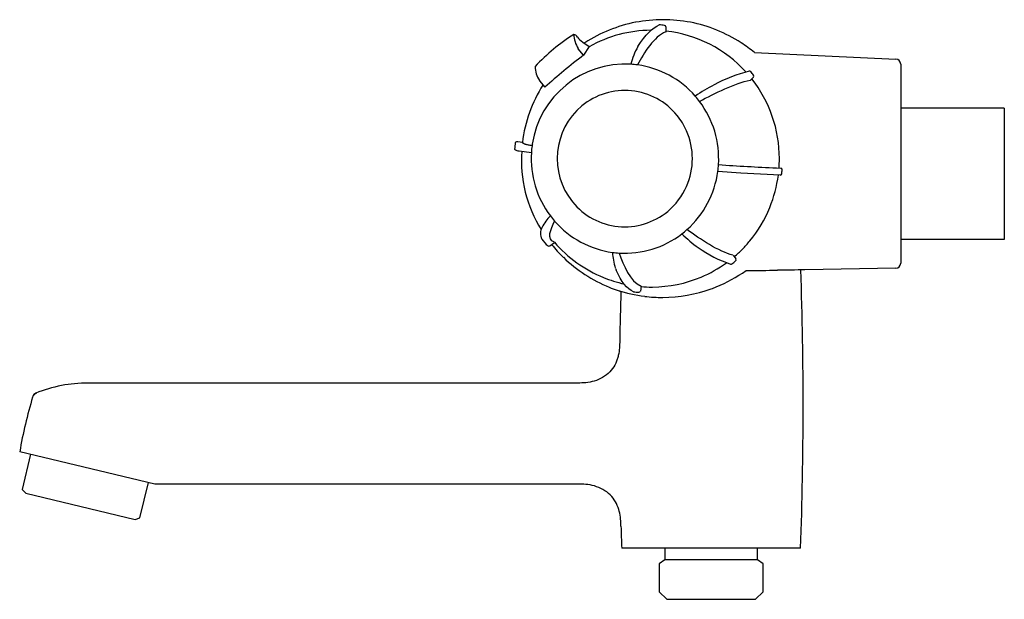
# Model space of a CAD drawing. Header units: millimetres. Extents: x -195 to 0, y -84 to 31.
import ezdxf

# ---------------------------------------------------------------- set-up
doc = ezdxf.new("R2010")
doc.units = ezdxf.units.MM
doc.header["$MEASUREMENT"] = 0
doc.layers.add('PLANNING', color=1, linetype='Continuous')

# ---------------------------------------------------------------- blocks, each defined once
blk = doc.blocks.new('82001000_r')
at = {"layer": 'PLANNING'}
for p, q in [((-66.94, 29.06), (-66.94, 28.06)), ((-83.14, 25.83), (-82.98, 25.93)), ((-84.29, 24.76), (-84.32, 24.82)), ((-83.26, 23.49), (-84.29, 24.76)), ((-82.13, 25.17), (-83.26, 23.49)), ((-82.2, 25.25), (-82.12, 25.16)), ((-49.45, 24), (-21.45, 22.71)), ((-20.5, 21.71), (-20.5, -17.68)), ((-91.98, 18.47), (-91.95, 18.41)), ((-91.95, 18.41), (-90.92, 17.15)), ((-49.62, 19.13), (-50.3, 18.49)), ((0, 13), (-20.5, 13)), ((0, 13), (0, -13)), ((-95.33, 6.22), (-96.27, 6.31)), ((-95.99, 4.55), (-93.57, 4.2)), ((-52.16, 0.14), (-56.67, 0.48)), ((-44.34, -0.27), (-52.16, 0.14)), ((-45.1, 1.19), (-44.22, 1.09)), ((-91.47, -12.93), (-90.62, -13.97)), ((-89.93, -14.25), (-89, -13.56)), ((0, -13), (-20.5, -13)), ((-53.66, -16.08), (-53.12, -16.85)), ((-21.48, -18.68), (-39.46, -19.01)), ((-71.83, -22.2), (-72.01, -23.2)), ((-69.74, -22.4), (-69.62, -22.4)), ((-84, -41.4), (-181.28, -41.4)), ((-168.09, -61.4), (-194.81, -54.99)), ((-192.67, -55.5), (-194.35, -62.5)), ((-171.01, -68.1), (-169.33, -61.1)), ((-84, -61.4), (-168.09, -61.4)), ((-194.35, -62.5), (-193.62, -63.19)), ((-193.62, -63.19), (-171.97, -68.39)), ((-171.97, -68.39), (-171.01, -68.1)), ((-40.3, -74.1), (-75.7, -74.1)), ((-67.15, -74.1), (-67.15, -76.4)), ((-48.85, -76.4), (-48.85, -74.1)), ((-67.15, -76.4), (-68.3, -77.21)), ((-68.3, -77.21), (-68.3, -82.7)), ((-48.85, -76.4), (-67.15, -76.4)), ((-47.7, -77.2), (-48.85, -76.4)), ((-47.7, -82.7), (-47.7, -77.2)), ((-68.3, -82.7), (-66.8, -84.2)), ((-49.2, -84.2), (-47.7, -82.7)), ((-66.8, -84.2), (-49.2, -84.2))]:
    blk.add_line(p, q, dxfattribs=at)
for centre, radius, start, end in [((-67.55, 2.12), 28.38, 100.952, 111.9541), ((-67.52, 2.01), 28.49, 89.9977, 100.9567), ((-70.17, 3.45), 26.09, 83.4736, 85.8077), ((-67.52, 2.01), 28.49, 79.0431, 90.0026), ((-67.24, 29.06), 0.3, 359.6704, 83.4651), ((-67.5, 2.13), 28.37, 68.045, 79.0489), ((-60.61, -10.65), 45.44, 122.6919, 128.9795), ((-85.28, 26.69), 0.892, 24.176, 82.5116), ((-79.7, 27.74), 5.47, 181.7339, 212.4074), ((-67.63, 2.31), 28.17, 111.9492, 123.0326), ((-69.75, 3.15), 25.25, 90.3671, 119.3495), ((-69.76, 3.21), 25.2, 42.2627, 83.5772), ((-67.4, 2.34), 28.13, 56.9606, 68.0577), ((-78.52, 32.22), 7.87, 220.8992, 242.1451), ((-67.32, 2.47), 27.98, 50.3053, 56.9606), ((-59.68, -10.22), 45.71, 130.2317, 136.4943), ((23.35, -113.17), 173.32, 127.9578, 131.2471), ((-59.58, 18.04), 14.77, 151.1293, 165.7665), ((-75, 3.12), 18.59, 86.5967, 171.428), ((-75.06, 3.32), 18.4, 82.2291, 86.396), ((-75.08, 3.21), 18.5, 41.1264, 82.185), ((-21.5, 21.71), 1, 0, 87.3592), ((-92.81, 21.23), 0.0176, 136.7136, 171.1086), ((-87.37, 21.4), 5.47, 181.7341, 212.4072), ((-41.95, -11.92), 33.34, 104.7678, 117.628), ((-50.38, 20.02), 0.3, 40.2137, 102.094), ((-70.38, 3.12), 26.49, 38.2989, 40.2137), ((-49.83, 19.34), 0.3, 313.2582, 38.2927), ((-68.35, 2.97), 27.18, 147.5004, 173.1195), ((-40.83, -14.36), 36.01, 117.4092, 124.3422), ((-70, 3.01), 25.51, 359.9774, 38.2501), ((-75.08, 3.19), 13.3, 38.9702, 129.6549), ((-75.2, 3.08), 18.68, 37.0574, 41.182), ((-75.33, 3), 18.82, 356.3965, 37.0161), ((-74.89, 3), 13.57, 129.7492, 219.0684), ((-75.21, 3.04), 13.5, 23.8836, 39.1197), ((-75.3, 3), 13.59, 336.1714, 23.8914), ((-71.36, 3), 25.6, 172.8265, 175.8345), ((-96.37, 5.63), 0.686, 81.1517, 124.5316), ((-74.74, 3), 18.86, 171.1916, 172.2527), ((-95.92, 6.24), 1.69, 234.5383, 267.3871), ((-69.85, 2.64), 25.7, 175.9297, 212.1699), ((-74.78, 3), 18.82, 176.3258, 217.016), ((-74.52, 2.98), 19.09, 172.2769, 176.3258), ((-70.13, 3.01), 25.63, 355.7885, 359.9774), ((-75.27, 2.97), 18.76, 311.7264, 352.3669), ((-75.6, 3.02), 19.09, 352.3476, 356.3965), ((-32.37, 331.86), 330.92, 265.8111, 267.7947), ((-44.26, 0.79), 0.3, 355.215, 83.8293), ((-70.62, 3), 26.75, 353.5569, 355.215), ((-70.11, 3.01), 25.61, 337.7898, 352.6751), ((-44.33, 0.03), 0.3, 268.212, 353.5569), ((-75.19, 2.95), 13.47, 309.622, 336.1912), ((-75.09, 2.81), 13.3, 218.9702, 309.6549), ((-70.01, 3), 25.52, 320.4039, 337.724), ((-83.49, -14.72), 8.98, 134.7592, 152.5423), ((-74.91, 2.92), 18.68, 217.0574, 221.182), ((-75.03, 2.79), 18.5, 221.1263, 262.2111), ((-89.31, -11.76), 2.46, 151.1094, 208.4615), ((-75.14, 2.86), 18.59, 307.5338, 311.6711), ((-69.44, 3.45), 25.92, 220.9628, 247.6035), ((-75.06, 2.73), 18.44, 266.4469, 307.5753), ((-44.69, 7.79), 27.44, 225.8044, 234.6771), ((-69.74, 2.78), 25.18, 315.3973, 320.4039), ((-89.7, -13.21), 1.2, 219.5918, 242.831), ((-90.11, -14.01), 0.3, 242.2556, 306.6258), ((-67.98, 3.24), 27.6, 218.5741, 225.7586), ((-75.06, 2.69), 18.4, 262.2554, 266.4221), ((-62.12, -14.37), 15.46, 184.3626, 196.0326), ((-46.36, 5.19), 24.35, 234.3544, 251.3636), ((-69.63, 2.67), 25.02, 310.338, 315.3975), ((-67.65, 3.64), 28.11, 225.8386, 248.0461), ((-70.29, 2.79), 26.35, 308.5079, 310.4946), ((-53.37, -17.02), 0.3, 310.4946, 35.0046), ((-73.05, -17.38), 4.12, 198.9516, 203.8367), ((-69.8, 2.83), 25.25, 292.9146, 305.9153), ((-67.46, 3.63), 28.04, 291.933, 305.679), ((-54.06, -17.6), 0.3, 254.896, 308.5079), ((-57.81, 854.81), 873.98, 270.43981, 270.84745), ((-8.73, -2699.1), 2680.26, 90.65692, 90.77303), ((-824.13, -46.1), 784.33, 357.95415, 1.97884), ((-21.5, -17.68), 1, 271.0286, 0), ((-69.8, 2.69), 25.08, 247.7043, 257.4857), ((-69.77, 2.84), 25.24, 270.3377, 292.8483), ((-67.66, 3.6), 28.08, 248.0383, 251.4815), ((-67.66, 4.05), 28.5, 251.7797, 262.9904), ((-67.67, 3.97), 28.43, 251.7467, 253.2436), ((708.05, -46.1), 784.25, 178.33031, 179.05036), ((-70.17, 2.55), 26.09, 262.9081, 265.2376), ((-72.31, -23.14), 0.3, 265.2376, 349.4879), ((-69.75, 2.65), 25.06, 265.188, 270.0253), ((-67.73, 4.42), 28.87, 270.3018, 289.6865), ((-67.02, 2.43), 26.76, 289.6865, 292.01), ((-67.67, 3.97), 28.43, 262.9904, 270.2), ((-181.28, -68.99), 27.59, 90, 112.0403), ((-105.08, -70.49), 91.05, 163.2002, 170.1982), ((-191.29, -44.46), 1, 101.392, 163.2002), ((-191.26, -44.34), 1, 112.0403, 163.1241), ((707.82, -46.11), 784.02, 181.72432, 182.04605)]:
    blk.add_arc(centre, radius, start, end, dxfattribs=at)
for points, degree in [([(-72.52, 25.18), (-71.03, 27.5), (-69.61, 28.94), (-68.26, 29.46)], 3), ([(-66.98, 28.07), (-69.3, 27.22), (-71.28, 23.96), (-72.57, 21.54)], 3), ([(-60.3, 14.34), (-57.39, 15.88), (-53.2, 17.97), (-50.31, 18.51)], 3), ([(-93.43, 5.54), (-95.36, 5.87), (-95.33, 6.22)], 2), ([(-89.02, -13.55), (-90.61, -13), (-89.76, -10.91), (-88.97, -9.38)], 3), ([(-53.68, -16.09), (-56.47, -15.43), (-60.23, -12.88), (-62.78, -11.03)], 3), ([(-76.2, -15.68), (-75.39, -18.06), (-74.03, -21.35), (-71.86, -22.2)], 3), ([(-73.39, -23.33), (-74.63, -22.81), (-75.78, -21.37), (-76.82, -19.04)], 3)]:
    blk.add_open_spline(points, degree=degree, dxfattribs=at)
for points, knots in [([(-76.09, -33.1), (-76.11, -33.91), (-76.14, -35.17), (-76.57, -36.71), (-76.97, -37.73), (-78, -39.4), (-80.63, -41.16), (-82.99, -41.4), (-84, -41.4)], [10.598514, 10.598514, 10.598514, 10.598514, 18.637805, 20.647628, 22.657451, 26.677097, 34.71639, 42.755683, 42.755683, 42.755683, 42.755683]), ([(-75.84, -69.7), (-75.87, -68.85), (-75.95, -67.3), (-76.68, -65.23), (-77.91, -63.33), (-80.6, -61.63), (-82.98, -61.4), (-84, -61.4)], [94.897003, 94.897003, 94.897003, 94.897003, 103.080207, 107.171809, 111.263412, 119.446616, 127.62982, 127.62982, 127.62982, 127.62982])]:
    blk.add_open_spline(points, degree=3, knots=knots, dxfattribs=at)

msp = doc.modelspace()

# ---------------------------------------------------------------- block references
msp.add_blockref('82001000_r', (0, 0))

doc.saveas('drawing.dxf')
